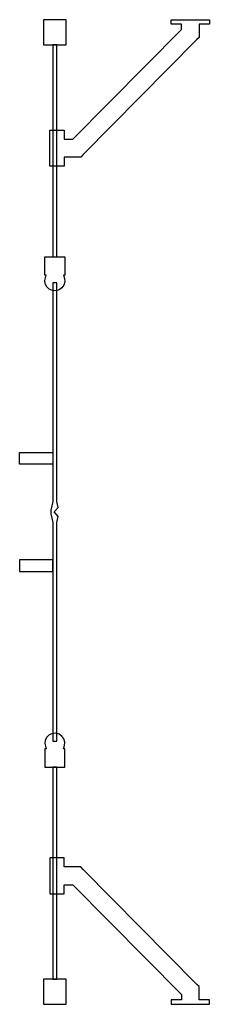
# Model space of a CAD drawing. Header units: inches. Extents: x -1.3 to 9.1, y 0 to 53.9.
import ezdxf

# ---------------------------------------------------------------- set-up
doc = ezdxf.new("R2010")
doc.units = ezdxf.units.IN
doc.layers.get('0').update_dxf_attribs({"true_color": 0xc2ced6})

msp = doc.modelspace()

# ---------------------------------------------------------------- linework, layer by layer
at = {"color": 254, "true_color": 0xdbd7c2}
for points in [[(0, 52.559), (1.236, 52.559), (1.236, 53.937), (0, 53.937), (0, 52.559)], [(0.343, 46.279), (0.343, 47.88), (1.13, 47.88), (1.13, 47.388), (1.614, 47.388), (7.561, 53.391), (7.561, 53.701), (7.01, 53.701), (7.01, 53.937), (9.096, 53.937), (9.096, 53.701), (8.545, 53.701), (8.545, 53.189), (8.545, 52.957), (8.403, 52.843), (2.169, 46.549), (2.054, 46.404), (1.13, 46.404), (1.13, 45.911), (0.343, 45.911), (0.343, 46.279)], [(0.736, 52.559), (0.5, 52.559), (0.5, 40.945), (0.736, 40.945), (0.736, 52.559)], [(0.067, 39.945), (0.067, 40.133), (0.067, 40.32), (0.067, 40.507), (0.067, 40.695), (0.067, 40.945), (0.191, 40.945), (0.378, 40.945), (0.566, 40.945), (0.753, 40.945), (0.94, 40.945), (1.128, 40.945), (1.169, 40.945), (1.169, 40.612), (1.169, 40.425), (1.169, 40.237), (1.169, 39.945), (1.095, 39.945), (1.155, 39.76), (1.165, 39.574), (1.113, 39.395), (1.004, 39.244), (0.85, 39.138), (0.67, 39.089), (0.485, 39.103), (0.314, 39.179), (0.178, 39.306), (0.093, 39.472), (0.068, 39.656), (0.142, 39.945), (0.067, 39.945)], [(0.736, 26.39), (0.796, 26.719), (0.588, 26.969), (0.796, 27.218), (0.736, 27.547), (0.736, 39.52), (0.5, 39.52), (0.5, 27.547), (0.397, 27.061), (0.397, 26.876), (0.5, 26.39), (0.5, 14.417), (0.736, 14.417), (0.736, 26.39)], [(0.5, 30.226), (0.5, 29.596), (-1.311, 29.596), (-1.311, 30.226), (0.5, 30.226)], [(0.5, 23.711), (0.5, 24.341), (-1.311, 24.341), (-1.311, 23.711), (0.5, 23.711)], [(0.067, 13.992), (0.067, 13.804), (0.067, 13.617), (0.067, 13.43), (0.067, 13.243), (0.067, 12.992), (0.191, 12.992), (0.378, 12.992), (0.566, 12.992), (0.753, 12.992), (0.94, 12.992), (1.128, 12.992), (1.169, 12.992), (1.169, 13.325), (1.169, 13.512), (1.169, 13.7), (1.169, 13.992), (1.095, 13.992), (1.155, 14.177), (1.165, 14.363), (1.113, 14.542), (1.004, 14.693), (0.85, 14.799), (0.67, 14.848), (0.485, 14.834), (0.314, 14.758), (0.178, 14.631), (0.093, 14.465), (0.068, 14.281), (0.142, 13.992), (0.067, 13.992)], [(0.736, 1.378), (0.736, 12.992), (0.5, 12.992), (0.5, 1.378), (0.736, 1.378)], [(0.343, 7.658), (0.343, 6.057), (1.13, 6.057), (1.13, 6.549), (1.614, 6.549), (7.561, 0.546), (7.561, 0.236), (7.01, 0.236), (7.01, 0), (9.096, 0), (9.096, 0.236), (8.545, 0.236), (8.545, 0.748), (8.545, 0.98), (8.403, 1.094), (2.169, 7.388), (2.054, 7.533), (1.13, 7.533), (1.13, 8.026), (0.343, 8.026), (0.343, 7.658)], [(1.236, 1.378), (0, 1.378), (0, 0), (1.236, 0), (1.236, 1.378)]]:
    msp.add_lwpolyline(points, close=True, dxfattribs=at)

doc.saveas('drawing.dxf')
